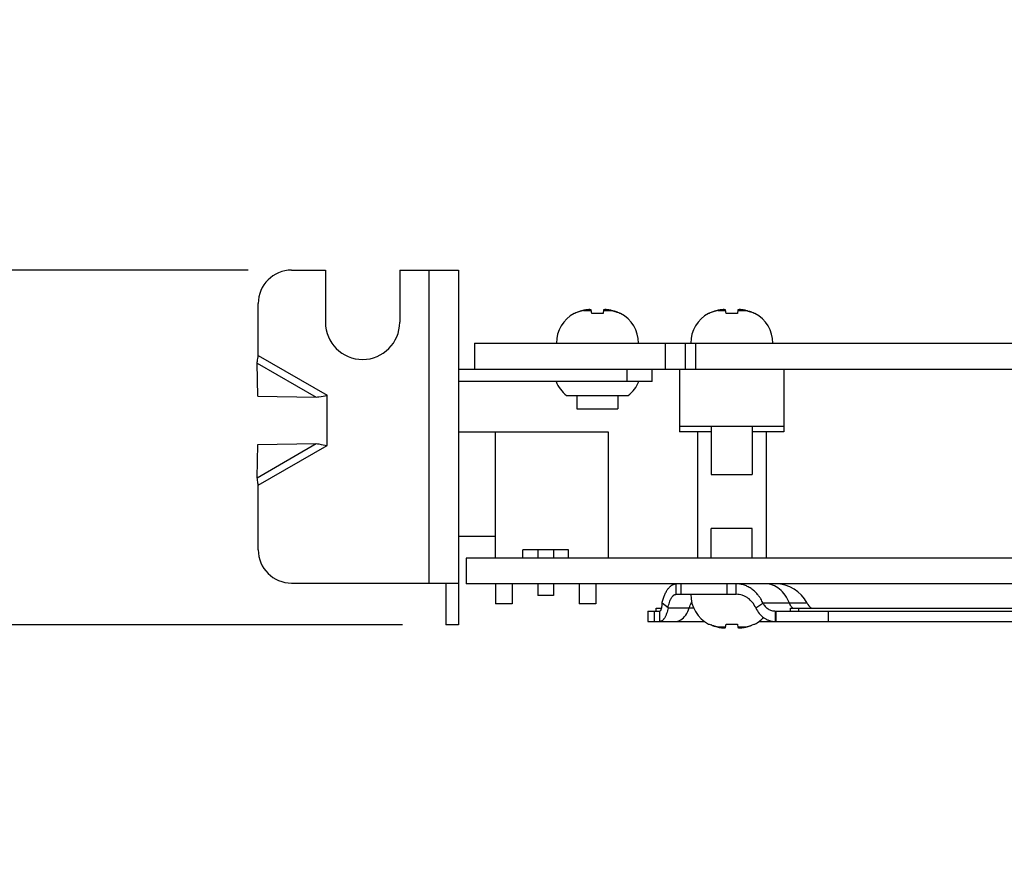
# Model space of a CAD drawing. Header units: inches. Extents: x 0.2 to 16.8, y 0.1 to 10.8.
# Tile 10 of 21: x 5.8 to 7.2, y 7.9 to 9.1. Entities that reach past the tile are written whole.
import ezdxf

# ---------------------------------------------------------------- set-up
doc = ezdxf.new("R2010")
doc.units = ezdxf.units.IN
doc.header["$LTSCALE"] = 0.935
doc.header["$MEASUREMENT"] = 0
doc.layers.get('0').update_dxf_attribs({"linetype": 'CONTINUOUS'})
doc.layers.add('DIMENSIONS', color=7, linetype='CONTINUOUS')
doc.styles.get("Standard").update_dxf_attribs({"font": 'txt', "width": 0.8})
doc.dimstyles.new('DIMSTYLE_2', dxfattribs={"dimtxt": 0.125, "dimasz": 0.18, "dimexe": 0.18, "dimexo": 0.0625, "dimgap": 0.09, "dimtad": 0, "dimtih": 1, "dimtoh": 1, "dimdec": 3, "dimlfac": 1.666667, "dimzin": 4, "dimdsep": 46, "dimtxsty": 'STANDARD', "dimblk": '_FILLED', "dimblk1": '_FILLED', "dimblk2": '_FILLED', "dimcen": 0.09, "dimadec": 0, "dimazin": 0, "dimtp": 0.001, "dimtm": 0.001, "dimtfac": 1, "dimtdec": 3, "dimtofl": 0, "dimtmove": 0, "dimatfit": 3, "dimldrblk": '_FILLED', "dimfxl": 1, "dimtolj": 1, "dimtzin": 4, "dimarcsym": 0})

# ---------------------------------------------------------------- blocks, each defined once
blk = doc.blocks.new('_FILLED')
at = {"color": 0, "linetype": 'BYBLOCK'}
blk.add_solid([(0, 0), (-1, 0.1736), (-1, -0.1736)], dxfattribs=at)
blk = doc.blocks.new('*D18')
at = {"layer": 'DIMENSIONS', "color": 2, "linetype": 'CONTINUOUS'}
for p, q in [((4.9948, 8.7649), (4.9948, 9.1249)), ((6.0789, 8.7649), (4.8698, 8.7649)), ((6.3009, 8.2549), (4.8698, 8.2549)), ((4.9948, 8.2549), (4.9948, 7.8949))]:
    blk.add_line(p, q, dxfattribs=at)
at = {"layer": 'DIMENSIONS', "color": 2, "linetype": 'CONTINUOUS', "xscale": 0.18, "yscale": 0.18, "zscale": 0.18}
for p, rotation in [((4.9948, 8.7649), 270), ((4.9948, 8.2549), 90)]:
    blk.add_blockref('_FILLED', p, dxfattribs=dict(at, rotation=rotation))
at = {"layer": 'DIMENSIONS', "color": 2, "linetype": 'CONTINUOUS', "width": 0.8}
for s, p in [('[', (4.9073, 8.4935)), (']', (5.5073, 8.4935)), ('.850', (4.3823, 8.4935)), ('21.59', (5.0073, 8.4935))]:
    blk.add_text(s, height=0.125, dxfattribs=at).set_placement(p)

msp = doc.modelspace()

# ---------------------------------------------------------------- linework, layer by layer
at = {"color": 7, "linetype": 'CONTINUOUS'}
for p, q in [((6.14137, 8.76487), (6.18997, 8.76487)), ((6.18997, 8.76487), (6.18997, 8.68987)), ((6.29677, 8.76487), (6.29677, 8.68987)), ((6.29677, 8.76487), (6.38137, 8.76487)), ((6.33937, 8.31487), (6.33937, 8.76487)), ((6.38137, 8.76487), (6.38137, 8.25487)), ((6.09337, 8.64203), (6.09337, 8.71687)), ((6.54882, 8.70258), (6.5478, 8.70258)), ((6.56106, 8.7069), (6.57245, 8.7069)), ((6.573, 8.70258), (6.57234, 8.70773)), ((6.58935, 8.70258), (6.573, 8.70258)), ((6.59, 8.70773), (6.58935, 8.70258)), ((6.5899, 8.7069), (6.60129, 8.7069)), ((6.61455, 8.70258), (6.61353, 8.70258)), ((6.74202, 8.70258), (6.741, 8.70258)), ((6.75426, 8.7069), (6.76565, 8.7069)), ((6.7662, 8.70258), (6.76554, 8.70773)), ((6.78255, 8.70258), (6.7662, 8.70258)), ((6.7832, 8.70773), (6.78255, 8.70258)), ((6.7831, 8.7069), (6.79449, 8.7069)), ((6.80775, 8.70258), (6.80673, 8.70258)), ((6.40417, 8.65987), (6.40417, 8.62267)), ((6.40417, 8.65987), (13.77397, 8.65987)), ((6.67897, 8.62267), (6.67897, 8.65987)), ((6.70717, 8.65987), (6.70717, 8.62267)), ((6.72217, 8.65987), (6.72217, 8.62267)), ((6.09337, 8.64203), (6.19237, 8.58487)), ((6.09255, 8.58345), (6.09183, 8.63127)), ((6.09183, 8.63127), (6.17683, 8.58219)), ((6.40417, 8.62267), (12.38317, 8.62267)), ((6.62377, 8.60467), (6.62377, 8.62267)), ((6.65977, 8.60467), (6.65977, 8.62267)), ((6.69937, 8.62267), (6.69937, 8.53999)), ((6.84937, 8.62267), (6.84937, 8.53999)), ((6.65977, 8.60467), (6.38137, 8.60467)), ((6.09255, 8.58345), (6.17683, 8.58219)), ((6.19237, 8.51287), (6.19237, 8.58487)), ((6.53677, 8.58473), (6.62557, 8.58473)), ((6.55165, 8.58473), (6.55165, 8.56538)), ((6.6107, 8.58473), (6.6107, 8.56538)), ((6.55165, 8.56538), (6.6107, 8.56538)), ((6.84937, 8.53999), (6.69937, 8.53999)), ((6.69937, 8.53997), (6.69937, 8.53253)), ((6.74485, 8.53997), (6.69937, 8.53997)), ((6.74485, 8.53999), (6.74485, 8.4709)), ((6.8039, 8.53999), (6.8039, 8.4709)), ((6.84937, 8.53997), (6.8039, 8.53997)), ((6.84937, 8.53997), (6.84937, 8.53253)), ((6.38137, 8.53219), (6.59677, 8.53219)), ((6.43417, 8.53219), (6.43417, 8.35099)), ((6.59677, 8.53219), (6.59677, 8.35099)), ((6.74485, 8.53253), (6.69937, 8.53253)), ((6.72489, 8.53253), (6.72489, 8.35099)), ((6.84937, 8.53253), (6.8039, 8.53253)), ((6.82386, 8.53253), (6.82386, 8.35099)), ((6.09183, 8.46648), (6.17683, 8.51555)), ((6.09183, 8.46648), (6.09255, 8.5143)), ((6.09255, 8.5143), (6.17683, 8.51555)), ((6.09337, 8.45571), (6.19237, 8.51287)), ((6.74485, 8.4709), (6.8039, 8.4709)), ((6.09337, 8.36287), (6.09337, 8.45571)), ((6.74485, 8.35099), (6.74485, 8.39328)), ((6.8039, 8.39328), (6.74485, 8.39328)), ((6.8039, 8.35099), (6.8039, 8.39328)), ((6.38137, 8.38219), (6.43417, 8.38219)), ((6.47377, 8.35099), (6.47377, 8.36299)), ((6.53977, 8.36299), (6.47377, 8.36299)), ((6.49537, 8.36299), (6.49537, 8.35099)), ((6.51817, 8.36299), (6.51817, 8.35099)), ((6.53977, 8.35099), (6.53977, 8.36299)), ((6.39217, 8.35099), (6.39217, 8.31379)), ((9.93217, 8.35099), (6.39217, 8.35099)), ((6.14137, 8.31487), (6.38137, 8.31487)), ((9.93217, 8.31379), (6.39217, 8.31379)), ((6.43477, 8.31379), (6.43477, 8.28499)), ((6.45877, 8.31379), (6.45877, 8.28499)), ((6.49537, 8.31379), (6.49537, 8.29699)), ((6.51817, 8.31379), (6.51817, 8.29699)), ((6.55477, 8.31379), (6.55477, 8.28499)), ((6.57877, 8.31379), (6.57877, 8.28499)), ((6.69436, 8.29879), (6.69436, 8.31379)), ((6.70125, 8.31379), (6.70125, 8.29879)), ((6.76721, 8.31379), (6.76721, 8.29879)), ((6.78083, 8.29879), (6.78083, 8.31379)), ((6.45877, 8.28499), (6.43477, 8.28499)), ((6.51817, 8.29699), (6.49538, 8.29699)), ((6.57877, 8.28499), (6.55477, 8.28499)), ((6.68271, 8.27929), (6.67414, 8.28617)), ((6.80897, 8.27929), (6.81918, 8.28617)), ((6.8827, 8.28617), (6.81918, 8.28617)), ((6.65377, 8.27479), (6.65377, 8.25979)), ((6.65377, 8.27479), (6.67107, 8.27479)), ((6.66282, 8.27479), (6.66282, 8.25979)), ((6.66577, 8.27479), (6.66577, 8.27899)), ((6.66577, 8.27899), (6.67305, 8.27899)), ((6.67107, 8.25979), (6.67107, 8.27479)), ((6.8371, 8.25979), (6.8371, 8.27479)), ((6.8371, 8.27479), (8.72344, 8.27479)), ((6.83797, 8.27479), (6.83797, 8.25979)), ((6.85897, 8.27479), (6.85897, 8.27899)), ((6.85898, 8.27899), (8.70157, 8.27899)), ((6.8707, 8.27479), (6.8707, 8.27899)), ((6.91297, 8.27479), (6.91297, 8.25979)), ((6.38137, 8.25487), (6.36337, 8.25487)), ((6.741, 8.25609), (6.74202, 8.25609)), ((6.76565, 8.25177), (6.75426, 8.25177)), ((6.76554, 8.25094), (6.7662, 8.25609)), ((6.7662, 8.25609), (6.78255, 8.25609)), ((6.78255, 8.25609), (6.7832, 8.25094)), ((6.79449, 8.25177), (6.7831, 8.25177)), ((6.80673, 8.25609), (6.80775, 8.25609))]:
    msp.add_line(p, q, dxfattribs=at)
at = {"color": 3, "linetype": 'CONTINUOUS'}
for p, q in [((6.38137, 8.62267), (6.40417, 8.62267)), ((6.36337, 8.31487), (6.36337, 8.25487)), ((6.69436, 8.29879), (6.78083, 8.29879)), ((6.68271, 8.27929), (6.71946, 8.27929)), ((6.65377, 8.25979), (6.73514, 8.25979)), ((6.8136, 8.25979), (8.74694, 8.25979))]:
    msp.add_line(p, q, dxfattribs=at)
at = {"color": 7, "linetype": 'CONTINUOUS'}
for centre, radius, start, end in [((6.14137, 8.71687), 0.048, 90, 180), ((6.57047, 8.65987), 0.04835, 117.95497, 180), ((6.59188, 8.65987), 0.04835, 0, 62.04503), ((6.76367, 8.65987), 0.04835, 117.95497, 180), ((6.78508, 8.65987), 0.04835, 0, 62.04503), ((6.24337, 8.68987), 0.0534, 180, 360), ((6.56617, 8.62267), 0.048, 202.02431, 232.22951), ((6.59617, 8.62267), 0.048, 307.77049, 337.97569), ((6.14137, 8.36287), 0.048, 180, 270), ((6.83737, 8.26279), 0.051, 27.27961, 90), ((6.76367, 8.29879), 0.04835, 180, 242.04503), ((6.90137, 8.29579), 0.021, 207.27961, 234.24022), ((6.78508, 8.29879), 0.04835, 297.95497, 316.47274)]:
    msp.add_arc(centre, radius, start, end, dxfattribs=at)
for points in [[(6.55167, 8.70391), (6.55071, 8.7035), (6.54976, 8.70305), (6.54882, 8.70258)], [(6.55437, 8.70498), (6.55394, 8.70482), (6.55351, 8.70466), (6.55308, 8.70449)], [(6.55683, 8.7058), (6.55653, 8.70571), (6.55622, 8.70561), (6.55592, 8.70551)], [(6.55844, 8.70626), (6.5579, 8.70612), (6.55736, 8.70596), (6.55683, 8.7058)], [(6.55904, 8.70642), (6.55884, 8.70637), (6.55864, 8.70632), (6.55844, 8.70626)], [(6.56106, 8.7069), (6.56038, 8.70675), (6.55971, 8.70659), (6.55904, 8.70642)], [(6.56262, 8.70722), (6.5621, 8.70712), (6.56158, 8.70701), (6.56106, 8.7069)], [(6.56377, 8.70744), (6.56338, 8.70737), (6.563, 8.7073), (6.56262, 8.70722)], [(6.56405, 8.7075), (6.56395, 8.70748), (6.56386, 8.70746), (6.56377, 8.70744)], [(6.56535, 8.70773), (6.56492, 8.70765), (6.56448, 8.70758), (6.56405, 8.7075)], [(6.56646, 8.70784), (6.56609, 8.70781), (6.56572, 8.70777), (6.56535, 8.70773)], [(6.56695, 8.70789), (6.56678, 8.70787), (6.56662, 8.70786), (6.56646, 8.70784)], [(6.56756, 8.70794), (6.56736, 8.70793), (6.56715, 8.70791), (6.56695, 8.70789)], [(6.56821, 8.70799), (6.568, 8.70798), (6.56778, 8.70796), (6.56756, 8.70794)], [(6.56867, 8.70803), (6.56852, 8.70802), (6.56836, 8.70801), (6.56821, 8.70799)], [(6.56977, 8.70809), (6.5694, 8.70807), (6.56903, 8.70805), (6.56867, 8.70803)], [(6.59368, 8.70803), (6.59332, 8.70805), (6.59295, 8.70807), (6.59258, 8.70809)], [(6.59414, 8.70799), (6.59398, 8.70801), (6.59383, 8.70802), (6.59368, 8.70803)], [(6.59479, 8.70794), (6.59457, 8.70796), (6.59435, 8.70798), (6.59414, 8.70799)], [(6.5954, 8.70789), (6.59519, 8.70791), (6.59499, 8.70793), (6.59479, 8.70794)], [(6.59589, 8.70784), (6.59573, 8.70786), (6.59556, 8.70787), (6.5954, 8.70789)], [(6.59699, 8.70773), (6.59663, 8.70777), (6.59626, 8.70781), (6.59589, 8.70784)], [(6.5983, 8.7075), (6.59787, 8.70758), (6.59743, 8.70765), (6.59699, 8.70773)], [(6.59858, 8.70744), (6.59849, 8.70746), (6.5984, 8.70748), (6.5983, 8.7075)], [(6.59973, 8.70722), (6.59935, 8.7073), (6.59896, 8.70737), (6.59858, 8.70744)], [(6.60129, 8.7069), (6.60077, 8.70701), (6.60025, 8.70712), (6.59973, 8.70722)], [(6.60129, 8.7069), (6.60197, 8.70675), (6.60264, 8.70659), (6.60331, 8.70642)], [(6.60391, 8.70626), (6.60371, 8.70632), (6.60351, 8.70637), (6.60331, 8.70642)], [(6.60391, 8.70626), (6.60445, 8.70612), (6.60499, 8.70596), (6.60552, 8.7058)], [(6.60642, 8.70551), (6.60612, 8.70561), (6.60582, 8.70571), (6.60552, 8.7058)], [(6.60798, 8.70498), (6.60746, 8.70516), (6.60694, 8.70534), (6.60642, 8.70551)], [(6.61068, 8.70391), (6.61021, 8.70411), (6.60974, 8.7043), (6.60927, 8.70449)], [(6.74487, 8.70391), (6.74391, 8.7035), (6.74296, 8.70305), (6.74202, 8.70258)], [(6.74757, 8.70498), (6.74714, 8.70482), (6.74671, 8.70466), (6.74628, 8.70449)], [(6.75003, 8.7058), (6.74973, 8.70571), (6.74942, 8.70561), (6.74912, 8.70551)], [(6.75164, 8.70626), (6.7511, 8.70612), (6.75056, 8.70596), (6.75003, 8.7058)], [(6.75224, 8.70642), (6.75204, 8.70637), (6.75184, 8.70632), (6.75164, 8.70626)], [(6.75426, 8.7069), (6.75358, 8.70675), (6.75291, 8.70659), (6.75224, 8.70642)], [(6.75582, 8.70722), (6.7553, 8.70712), (6.75478, 8.70701), (6.75426, 8.7069)], [(6.75697, 8.70744), (6.75658, 8.70737), (6.7562, 8.7073), (6.75582, 8.70722)], [(6.75725, 8.7075), (6.75715, 8.70748), (6.75706, 8.70746), (6.75697, 8.70744)], [(6.75855, 8.70773), (6.75812, 8.70765), (6.75768, 8.70758), (6.75725, 8.7075)], [(6.75966, 8.70784), (6.75929, 8.70781), (6.75892, 8.70777), (6.75855, 8.70773)], [(6.76015, 8.70789), (6.75998, 8.70787), (6.75982, 8.70786), (6.75966, 8.70784)], [(6.76076, 8.70794), (6.76056, 8.70793), (6.76035, 8.70791), (6.76015, 8.70789)], [(6.76141, 8.70799), (6.7612, 8.70798), (6.76098, 8.70796), (6.76076, 8.70794)], [(6.76187, 8.70803), (6.76172, 8.70802), (6.76156, 8.70801), (6.76141, 8.70799)], [(6.76297, 8.70809), (6.7626, 8.70807), (6.76223, 8.70805), (6.76187, 8.70803)], [(6.78688, 8.70803), (6.78652, 8.70805), (6.78615, 8.70807), (6.78578, 8.70809)], [(6.78734, 8.70799), (6.78718, 8.70801), (6.78703, 8.70802), (6.78688, 8.70803)], [(6.78799, 8.70794), (6.78777, 8.70796), (6.78755, 8.70798), (6.78734, 8.70799)], [(6.7886, 8.70789), (6.78839, 8.70791), (6.78819, 8.70793), (6.78799, 8.70794)], [(6.78909, 8.70784), (6.78893, 8.70786), (6.78876, 8.70787), (6.7886, 8.70789)], [(6.79019, 8.70773), (6.78983, 8.70777), (6.78946, 8.70781), (6.78909, 8.70784)], [(6.7915, 8.7075), (6.79107, 8.70758), (6.79063, 8.70765), (6.79019, 8.70773)], [(6.79178, 8.70744), (6.79169, 8.70746), (6.7916, 8.70748), (6.7915, 8.7075)], [(6.79293, 8.70722), (6.79255, 8.7073), (6.79216, 8.70737), (6.79178, 8.70744)], [(6.79449, 8.7069), (6.79397, 8.70701), (6.79345, 8.70712), (6.79293, 8.70722)], [(6.79449, 8.7069), (6.79517, 8.70675), (6.79584, 8.70659), (6.79651, 8.70642)], [(6.79711, 8.70626), (6.79691, 8.70632), (6.79671, 8.70637), (6.79651, 8.70642)], [(6.79711, 8.70626), (6.79765, 8.70612), (6.79819, 8.70596), (6.79872, 8.7058)], [(6.79962, 8.70551), (6.79932, 8.70561), (6.79902, 8.70571), (6.79872, 8.7058)], [(6.80118, 8.70498), (6.80066, 8.70516), (6.80014, 8.70534), (6.79962, 8.70551)], [(6.80388, 8.70391), (6.80341, 8.70411), (6.80294, 8.7043), (6.80247, 8.70449)], [(6.83319, 8.31189), (6.82982, 8.31313), (6.82621, 8.31379), (6.82264, 8.31379)], [(6.86093, 8.28014), (6.8594, 8.28193), (6.85822, 8.284), (6.85736, 8.28617)], [(6.8622, 8.27881), (6.86175, 8.27923), (6.86133, 8.27967), (6.86093, 8.28014)], [(6.74487, 8.25475), (6.74534, 8.25455), (6.74581, 8.25436), (6.74628, 8.25418)], [(6.74757, 8.25369), (6.74809, 8.2535), (6.74861, 8.25332), (6.74912, 8.25315)], [(6.74912, 8.25315), (6.74942, 8.25305), (6.74973, 8.25296), (6.75003, 8.25287)], [(6.75164, 8.2524), (6.7511, 8.25255), (6.75056, 8.2527), (6.75003, 8.25287)], [(6.75164, 8.2524), (6.75184, 8.25235), (6.75204, 8.2523), (6.75224, 8.25224)], [(6.75426, 8.25177), (6.75358, 8.25191), (6.75291, 8.25207), (6.75224, 8.25224)], [(6.75426, 8.25177), (6.75478, 8.25165), (6.7553, 8.25155), (6.75582, 8.25144)], [(6.75582, 8.25144), (6.7562, 8.25137), (6.75659, 8.25129), (6.75697, 8.25122)], [(6.75697, 8.25122), (6.75706, 8.2512), (6.75715, 8.25119), (6.75725, 8.25117)], [(6.75725, 8.25117), (6.75768, 8.25109), (6.75812, 8.25101), (6.75855, 8.25094)], [(6.75855, 8.25094), (6.75892, 8.2509), (6.75929, 8.25086), (6.75966, 8.25082)], [(6.75966, 8.25082), (6.75982, 8.25081), (6.75999, 8.25079), (6.76015, 8.25077)], [(6.76015, 8.25077), (6.76035, 8.25076), (6.76056, 8.25074), (6.76076, 8.25072)], [(6.76076, 8.25072), (6.76098, 8.2507), (6.7612, 8.25069), (6.76141, 8.25067)], [(6.76141, 8.25067), (6.76156, 8.25066), (6.76172, 8.25065), (6.76187, 8.25064)], [(6.76187, 8.25064), (6.76223, 8.25061), (6.7626, 8.25059), (6.76297, 8.25057)], [(6.78578, 8.25057), (6.78615, 8.25059), (6.78652, 8.25061), (6.78688, 8.25064)], [(6.78688, 8.25064), (6.78703, 8.25065), (6.78719, 8.25066), (6.78734, 8.25067)], [(6.78734, 8.25067), (6.78755, 8.25069), (6.78777, 8.2507), (6.78798, 8.25072)], [(6.78798, 8.25072), (6.78819, 8.25074), (6.7884, 8.25076), (6.7886, 8.25077)], [(6.7886, 8.25077), (6.78876, 8.25079), (6.78893, 8.25081), (6.78909, 8.25082)], [(6.78909, 8.25082), (6.78946, 8.25086), (6.78983, 8.2509), (6.79019, 8.25094)], [(6.79019, 8.25094), (6.79063, 8.25101), (6.79107, 8.25109), (6.7915, 8.25117)], [(6.7915, 8.25117), (6.7916, 8.25119), (6.79169, 8.2512), (6.79178, 8.25122)], [(6.79178, 8.25122), (6.79217, 8.25129), (6.79255, 8.25137), (6.79293, 8.25144)], [(6.79293, 8.25144), (6.79345, 8.25155), (6.79397, 8.25165), (6.79449, 8.25177)], [(6.79449, 8.25177), (6.79517, 8.25191), (6.79584, 8.25207), (6.79651, 8.25224)], [(6.79651, 8.25224), (6.79671, 8.2523), (6.79691, 8.25235), (6.79711, 8.2524)], [(6.79711, 8.2524), (6.79765, 8.25255), (6.79819, 8.2527), (6.79872, 8.25287)], [(6.79872, 8.25287), (6.79902, 8.25296), (6.79932, 8.25305), (6.79962, 8.25315)], [(6.80118, 8.25369), (6.80161, 8.25384), (6.80204, 8.25401), (6.80247, 8.25418)], [(6.80388, 8.25475), (6.80484, 8.25517), (6.80579, 8.25561), (6.80673, 8.25609)]]:
    msp.add_open_spline(points, degree=3, dxfattribs=at)
for points, knots in [([(6.55308, 8.70449), (6.55262, 8.70431), (6.55215, 8.70411), (6.55168, 8.70391), (6.55167, 8.70391)], [0, 0, 0, 0, 0.9780008, 1, 1, 1, 1]), ([(6.55592, 8.70551), (6.55541, 8.70535), (6.5549, 8.70517), (6.55438, 8.70498), (6.55437, 8.70498)], [0, 0, 0, 0, 0.9815721, 1, 1, 1, 1]), ([(6.57234, 8.70773), (6.57213, 8.70777), (6.5717, 8.70785), (6.57105, 8.70795), (6.57041, 8.70803), (6.56998, 8.70807), (6.56977, 8.70809)], [0, 0, 0, 0, 0.2530615, 0.5046245, 0.7538021, 1, 1, 1, 1]), ([(6.59258, 8.70809), (6.59237, 8.70807), (6.59194, 8.70803), (6.5913, 8.70795), (6.59065, 8.70785), (6.59022, 8.70777), (6.59, 8.70773)], [0, 0, 0, 0, 0.2471909, 0.4967835, 0.7480587, 1, 1, 1, 1]), ([(6.60642, 8.70551), (6.60693, 8.70535), (6.60745, 8.70517), (6.60797, 8.70498), (6.60798, 8.70498)], [0, 0, 0, 0, 0.9815704, 1, 1, 1, 1]), ([(6.60927, 8.70449), (6.60885, 8.70465), (6.60842, 8.70482), (6.60799, 8.70497), (6.60798, 8.70498)], [0, 0, 0, 0, 0.9754507, 1, 1, 1, 1]), ([(6.60927, 8.70449), (6.60973, 8.70431), (6.6102, 8.70411), (6.61067, 8.70391), (6.61068, 8.70391)], [0, 0, 0, 0, 0.9780006, 1, 1, 1, 1]), ([(6.61353, 8.70258), (6.6126, 8.70305), (6.61165, 8.70349), (6.61069, 8.70391), (6.61068, 8.70391)], [0, 0, 0, 0, 0.988304, 1, 1, 1, 1]), ([(6.74628, 8.70449), (6.74582, 8.70431), (6.74535, 8.70411), (6.74488, 8.70391), (6.74487, 8.70391)], [0, 0, 0, 0, 0.9780008, 1, 1, 1, 1]), ([(6.74912, 8.70551), (6.74861, 8.70535), (6.7481, 8.70517), (6.74758, 8.70498), (6.74757, 8.70498)], [0, 0, 0, 0, 0.9815721, 1, 1, 1, 1]), ([(6.76554, 8.70773), (6.76533, 8.70777), (6.7649, 8.70785), (6.76425, 8.70795), (6.76361, 8.70803), (6.76318, 8.70807), (6.76297, 8.70809)], [0, 0, 0, 0, 0.2530615, 0.5046245, 0.7538021, 1, 1, 1, 1]), ([(6.78578, 8.70809), (6.78557, 8.70807), (6.78514, 8.70803), (6.7845, 8.70795), (6.78385, 8.70785), (6.78342, 8.70777), (6.7832, 8.70773)], [0, 0, 0, 0, 0.2471909, 0.4967835, 0.7480587, 1, 1, 1, 1]), ([(6.79962, 8.70551), (6.80013, 8.70535), (6.80065, 8.70517), (6.80117, 8.70498), (6.80118, 8.70498)], [0, 0, 0, 0, 0.9815704, 1, 1, 1, 1]), ([(6.80247, 8.70449), (6.80205, 8.70465), (6.80162, 8.70482), (6.80119, 8.70497), (6.80118, 8.70498)], [0, 0, 0, 0, 0.9754507, 1, 1, 1, 1]), ([(6.80673, 8.70258), (6.8058, 8.70305), (6.80485, 8.70349), (6.80389, 8.70391), (6.80388, 8.70391)], [0, 0, 0, 0, 0.988304, 1, 1, 1, 1]), ([(6.09183, 8.63127), (6.09195, 8.63215), (6.09244, 8.63574), (6.09298, 8.63933), (6.09337, 8.64203)], [0, 0, 0, 0, 0.2467552, 1, 1, 1, 1]), ([(6.17683, 8.58219), (6.17812, 8.5824), (6.18331, 8.58326), (6.18848, 8.58418), (6.19237, 8.58487)], [0, 0, 0, 0, 0.2484618, 1, 1, 1, 1]), ([(6.17683, 8.51555), (6.17812, 8.51535), (6.18331, 8.51449), (6.18848, 8.51357), (6.19237, 8.51287)], [0, 0, 0, 0, 0.2484618, 1, 1, 1, 1]), ([(6.09337, 8.45571), (6.09324, 8.45662), (6.09271, 8.4602), (6.09219, 8.46379), (6.09183, 8.46648)], [0, 0, 0, 0, 0.2523241, 1, 1, 1, 1]), ([(6.67414, 8.28617), (6.67459, 8.28812), (6.67559, 8.29187), (6.67747, 8.29719), (6.67935, 8.30124), (6.68101, 8.30414), (6.6823, 8.30609), (6.68366, 8.30784), (6.68507, 8.30939), (6.68653, 8.31072), (6.68804, 8.31183), (6.68958, 8.3127), (6.69115, 8.31333), (6.69275, 8.31371), (6.69382, 8.31379), (6.69436, 8.31379)], [0, 0, 0, 0, 0.1643688, 0.3193817, 0.4631947, 0.5304592, 0.5944341, 0.6550567, 0.7123379, 0.7663636, 0.8173168, 0.8655293, 0.9115583, 0.9561091, 1, 1, 1, 1]), ([(6.81484, 8.29418), (6.81409, 8.29531), (6.81205, 8.29815), (6.80831, 8.30232), (6.80349, 8.30638), (6.79823, 8.30964), (6.79263, 8.31202), (6.78679, 8.31347), (6.78281, 8.31379), (6.78083, 8.31379)], [0, 0, 0, 0, 0.0996008, 0.2563298, 0.4098937, 0.5604943, 0.7085336, 0.8546792, 1, 1, 1, 1]), ([(6.85736, 8.28617), (6.85578, 8.29018), (6.85184, 8.29762), (6.84356, 8.30662), (6.83673, 8.3106), (6.83319, 8.31189)], [0, 0, 0, 0, 0.3567933, 0.6897738, 1, 1, 1, 1]), ([(6.67414, 8.28617), (6.67407, 8.28537), (6.67392, 8.28384), (6.67364, 8.28166), (6.67331, 8.27972), (6.67299, 8.27827), (6.6727, 8.27726), (6.67249, 8.27663), (6.67227, 8.27608), (6.67204, 8.27563), (6.67181, 8.27527), (6.67157, 8.275), (6.67133, 8.27483), (6.67115, 8.27479), (6.67107, 8.27479)], [0, 0, 0, 0, 0.1975331, 0.3798615, 0.5435107, 0.6852035, 0.746888, 0.8020816, 0.8505858, 0.8922843, 0.9272481, 0.9559687, 0.9795267, 1, 1, 1, 1]), ([(6.81918, 8.28617), (6.81829, 8.2882), (6.81691, 8.29091), (6.81529, 8.29349), (6.81484, 8.29418)], [0, 0, 0, 0, 0.729772, 1, 1, 1, 1]), ([(6.81918, 8.28617), (6.8196, 8.28532), (6.82054, 8.2837), (6.82227, 8.28147), (6.82428, 8.2795), (6.82653, 8.27783), (6.82899, 8.2765), (6.83161, 8.27552), (6.83433, 8.27493), (6.83618, 8.27479), (6.8371, 8.27479)], [0, 0, 0, 0, 0.1261848, 0.2520118, 0.3774629, 0.5025373, 0.627275, 0.7516836, 0.8758357, 1, 1, 1, 1]), ([(6.74202, 8.25609), (6.74295, 8.25562), (6.7439, 8.25517), (6.74486, 8.25476), (6.74487, 8.25475)], [0, 0, 0, 0, 0.988304, 1, 1, 1, 1]), ([(6.74628, 8.25418), (6.74582, 8.25436), (6.74535, 8.25455), (6.74488, 8.25475), (6.74487, 8.25475)], [0, 0, 0, 0, 0.9780006, 1, 1, 1, 1]), ([(6.74628, 8.25418), (6.7467, 8.25401), (6.74713, 8.25385), (6.74756, 8.25369), (6.74757, 8.25369)], [0, 0, 0, 0, 0.9754507, 1, 1, 1, 1]), ([(6.74912, 8.25315), (6.74861, 8.25332), (6.7481, 8.2535), (6.74758, 8.25368), (6.74757, 8.25369)], [0, 0, 0, 0, 0.9815704, 1, 1, 1, 1]), ([(6.76297, 8.25057), (6.76318, 8.25059), (6.76361, 8.25064), (6.76425, 8.25072), (6.7649, 8.25082), (6.76533, 8.2509), (6.76554, 8.25094)], [0, 0, 0, 0, 0.2471909, 0.4967835, 0.7480587, 1, 1, 1, 1]), ([(6.7832, 8.25094), (6.78342, 8.2509), (6.78385, 8.25082), (6.7845, 8.25072), (6.78514, 8.25064), (6.78557, 8.25059), (6.78578, 8.25057)], [0, 0, 0, 0, 0.2530615, 0.5046245, 0.7538021, 1, 1, 1, 1]), ([(6.79962, 8.25315), (6.80013, 8.25332), (6.80065, 8.2535), (6.80117, 8.25368), (6.80118, 8.25369)], [0, 0, 0, 0, 0.9815721, 1, 1, 1, 1]), ([(6.80247, 8.25418), (6.80293, 8.25436), (6.8034, 8.25455), (6.80387, 8.25475), (6.80388, 8.25475)], [0, 0, 0, 0, 0.9780008, 1, 1, 1, 1])]:
    msp.add_open_spline(points, degree=3, knots=knots, dxfattribs=at)
at = {"color": 3, "linetype": 'CONTINUOUS'}
for points, knots in [([(6.68271, 8.27929), (6.68297, 8.28066), (6.68354, 8.2833), (6.68462, 8.28705), (6.6857, 8.28992), (6.68667, 8.29197), (6.68741, 8.29335), (6.68819, 8.29458), (6.689, 8.29567), (6.68984, 8.29661), (6.69071, 8.2974), (6.69159, 8.29801), (6.6925, 8.29846), (6.69342, 8.29873), (6.69405, 8.29879), (6.69436, 8.29879)], [0, 0, 0, 0, 0.1737192, 0.3362609, 0.4852975, 0.554146, 0.6189338, 0.6795308, 0.7358983, 0.7880849, 0.8362562, 0.880767, 0.9222691, 0.9616495, 1, 1, 1, 1]), ([(6.80897, 8.27929), (6.80768, 8.28214), (6.80442, 8.28747), (6.79876, 8.29279), (6.79359, 8.29586), (6.78948, 8.29754), (6.7852, 8.29856), (6.78228, 8.29879), (6.78083, 8.29879)], [0, 0, 0, 0, 0.2598668, 0.5122469, 0.636019, 0.7582549, 0.8793544, 1, 1, 1, 1]), ([(6.68191, 8.27559), (6.68188, 8.27546), (6.68153, 8.27406), (6.6808, 8.27153), (6.67972, 8.26867), (6.67876, 8.26661), (6.67802, 8.26524), (6.67724, 8.264), (6.67642, 8.26291), (6.67558, 8.26197), (6.67472, 8.26119), (6.67383, 8.26057), (6.67292, 8.26013), (6.672, 8.25985), (6.67137, 8.25979), (6.67107, 8.25979)], [0, 0, 0, 0, 0.0194228, 0.2123169, 0.389184, 0.470889, 0.547775, 0.6196877, 0.6865809, 0.7485127, 0.8056793, 0.8585019, 0.9077539, 0.954488, 1, 1, 1, 1]), ([(6.69275, 8.25979), (6.69561, 8.25979), (6.70183, 8.26174), (6.709, 8.26909), (6.7121, 8.27564), (6.71331, 8.27929)], [0, 0, 0, 0, 0.2862649, 0.6155082, 1, 1, 1, 1]), ([(6.80897, 8.27929), (6.81026, 8.27644), (6.81352, 8.27111), (6.81917, 8.2658), (6.82435, 8.26272), (6.82846, 8.26104), (6.83274, 8.26002), (6.83565, 8.25979), (6.8371, 8.25979)], [0, 0, 0, 0, 0.2598668, 0.5122469, 0.636019, 0.7582549, 0.8793544, 1, 1, 1, 1])]:
    msp.add_open_spline(points, degree=3, knots=knots, dxfattribs=at)
for points in [[(6.71331, 8.27929), (6.71417, 8.28187), (6.71525, 8.28438), (6.7166, 8.28674)], [(6.68271, 8.27929), (6.68248, 8.27805), (6.68221, 8.27681), (6.68191, 8.27559)]]:
    msp.add_open_spline(points, degree=3, dxfattribs=at)

# ---------------------------------------------------------------- dimensions: what is measured, and where the dimension line sits
at = {"layer": 'DIMENSIONS', "color": 2, "linetype": 'CONTINUOUS'}
dim = msp.add_linear_dim(base=(4.99479, 8.25487), p1=(6.07887, 8.76487), p2=(6.30087, 8.25487), angle=270, dimstyle='DIMSTYLE_2', dxfattribs=at)
dim.commit()
dim.dimension.update_dxf_attribs({"geometry": '*D18', "text_midpoint": (4.99479, 8.55596), "dimtype": 160})

doc.saveas('drawing.dxf')
